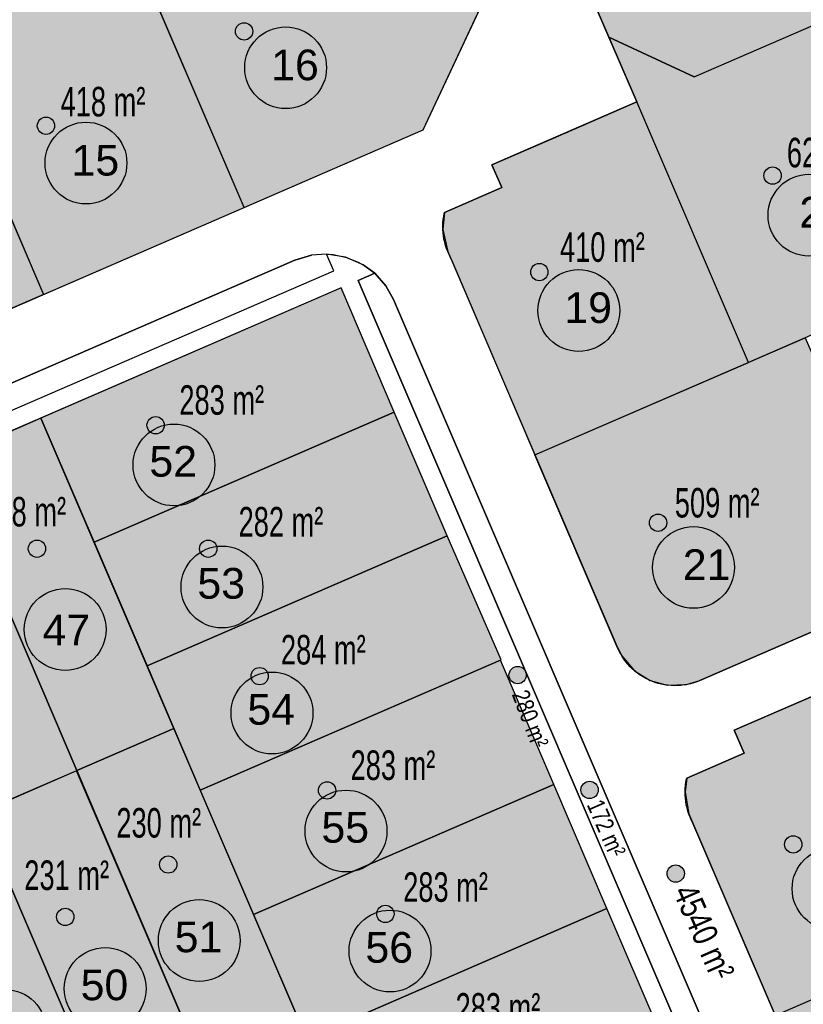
# Model space of a CAD drawing. Extents: x -130 to 463, y -249 to 170.
# Tile 5 of 9: x 63 to 132, y -22 to 64. Entities that reach past the tile are written whole.
import ezdxf
from ezdxf.enums import TextEntityAlignment as Align

# ---------------------------------------------------------------- set-up
doc = ezdxf.new("R2010")
doc.units = 0
doc.header["$MEASUREMENT"] = 0
doc.linetypes.add('AUSGEZOGEN', pattern=[0])
for name, color, linetype in [('Grundstuecke', 7, 'CONTINUOUS'), ('Grundstuecksgroesse', 7, 'CONTINUOUS'), ('Grundstuecksnummer', 7, 'CONTINUOUS'), ('Punkt Gelb', 50, 'CONTINUOUS'), ('Punkt Rot', 10, 'CONTINUOUS'), ('Strasse', 7, 'CONTINUOUS'), ('TB_400', 7, 'CONTINUOUS'), ('TB_401', 7, 'CONTINUOUS')]:
    doc.layers.add(name, color=color, linetype=linetype)
doc.layers.add('verkaufte Grundstuecke', color=11, linetype='CONTINUOUS', lineweight=25)
doc.layers.add('zu verkaufen', color=51, linetype='CONTINUOUS', lineweight=25)
doc.styles.add('arial', font='ARIAL.TTF')

msp = doc.modelspace()

# ---------------------------------------------------------------- hatches: boundary and pattern name
at = {"layer": 'Punkt Gelb', "linetype": 'AUSGEZOGEN'}
h = msp.add_hatch(color=256, dxfattribs=at)
h.dxf.hatch_style = 2
h.paths.add_polyline_path([(107.82, 6.731), (107.809, 6.863), (107.774, 6.991), (107.718, 7.112), (107.642, 7.221), (107.548, 7.314), (107.439, 7.391), (107.319, 7.447), (107.191, 7.481), (107.058, 7.493), (106.926, 7.481), (106.798, 7.447), (106.677, 7.391), (106.569, 7.314), (106.475, 7.221), (106.399, 7.112), (106.343, 6.991), (106.308, 6.863), (106.297, 6.731), (106.308, 6.599), (106.343, 6.47), (106.399, 6.35), (106.475, 6.241), (106.569, 6.147), (106.677, 6.071), (106.798, 6.015), (106.926, 5.981), (107.058, 5.969), (107.191, 5.981), (107.319, 6.015), (107.439, 6.071), (107.548, 6.147), (107.642, 6.241), (107.718, 6.35), (107.774, 6.47), (107.809, 6.599)])
h = msp.add_hatch(color=256, dxfattribs=at)
h.dxf.hatch_style = 2
h.paths.add_polyline_path([(114.152, -3.376), (114.141, -3.244), (114.106, -3.116), (114.05, -2.995), (113.974, -2.886), (113.88, -2.793), (113.771, -2.716), (113.651, -2.66), (113.523, -2.626), (113.391, -2.614), (113.258, -2.626), (113.13, -2.66), (113.01, -2.716), (112.901, -2.793), (112.807, -2.886), (112.731, -2.995), (112.675, -3.116), (112.64, -3.244), (112.629, -3.376), (112.64, -3.508), (112.675, -3.637), (112.731, -3.757), (112.807, -3.866), (112.901, -3.96), (113.01, -4.036), (113.13, -4.092), (113.258, -4.126), (113.391, -4.138), (113.523, -4.126), (113.651, -4.092), (113.771, -4.036), (113.88, -3.96), (113.974, -3.866), (114.05, -3.757), (114.106, -3.637), (114.141, -3.508)])
h = msp.add_hatch(color=256, dxfattribs=at)
h.dxf.hatch_style = 2
h.paths.add_polyline_path([(121.735, -10.737), (121.723, -10.604), (121.689, -10.476), (121.633, -10.356), (121.557, -10.247), (121.463, -10.153), (121.354, -10.077), (121.234, -10.021), (121.105, -9.987), (120.973, -9.975), (120.841, -9.987), (120.712, -10.021), (120.592, -10.077), (120.483, -10.153), (120.389, -10.247), (120.313, -10.356), (120.257, -10.476), (120.223, -10.604), (120.211, -10.737), (120.223, -10.869), (120.257, -10.997), (120.313, -11.118), (120.389, -11.226), (120.483, -11.32), (120.592, -11.396), (120.712, -11.453), (120.841, -11.487), (120.973, -11.499), (121.105, -11.487), (121.234, -11.453), (121.354, -11.396), (121.463, -11.32), (121.557, -11.226), (121.633, -11.118), (121.689, -10.997), (121.723, -10.869)])
at = {"layer": 'Punkt Rot', "linetype": 'AUSGEZOGEN'}
h = msp.add_hatch(color=256, dxfattribs=at)
h.dxf.hatch_style = 2
h.paths.add_polyline_path([(83.742, 63.409), (83.73, 63.541), (83.696, 63.669), (83.64, 63.79), (83.564, 63.898), (83.47, 63.992), (83.361, 64.068), (83.241, 64.125), (83.112, 64.159), (82.98, 64.171), (82.848, 64.159), (82.72, 64.125), (82.599, 64.068), (82.49, 63.992), (82.397, 63.898), (82.32, 63.79), (82.264, 63.669), (82.23, 63.541), (82.218, 63.409), (82.23, 63.276), (82.264, 63.148), (82.32, 63.028), (82.397, 62.919), (82.49, 62.825), (82.599, 62.749), (82.72, 62.693), (82.848, 62.659), (82.98, 62.647), (83.112, 62.659), (83.241, 62.693), (83.361, 62.749), (83.47, 62.825), (83.564, 62.919), (83.64, 63.028), (83.696, 63.148), (83.73, 63.276)])
h = msp.add_hatch(color=256, dxfattribs=at)
h.dxf.hatch_style = 2
h.paths.add_polyline_path([(66.296, 55.101), (66.284, 55.233), (66.25, 55.362), (66.194, 55.482), (66.118, 55.591), (66.024, 55.685), (65.915, 55.761), (65.795, 55.817), (65.666, 55.851), (65.534, 55.863), (65.402, 55.851), (65.273, 55.817), (65.153, 55.761), (65.044, 55.685), (64.95, 55.591), (64.874, 55.482), (64.818, 55.362), (64.784, 55.233), (64.772, 55.101), (64.784, 54.969), (64.818, 54.841), (64.874, 54.72), (64.95, 54.611), (65.044, 54.518), (65.153, 54.441), (65.273, 54.385), (65.402, 54.351), (65.534, 54.339), (65.666, 54.351), (65.795, 54.385), (65.915, 54.441), (66.024, 54.518), (66.118, 54.611), (66.194, 54.72), (66.25, 54.841), (66.284, 54.969)])
h = msp.add_hatch(color=256, dxfattribs=at)
h.dxf.hatch_style = 2
h.paths.add_polyline_path([(130.265, 50.71), (130.253, 50.842), (130.219, 50.97), (130.163, 51.091), (130.087, 51.2), (129.993, 51.293), (129.884, 51.37), (129.764, 51.426), (129.635, 51.46), (129.503, 51.472), (129.371, 51.46), (129.243, 51.426), (129.122, 51.37), (129.013, 51.293), (128.92, 51.2), (128.843, 51.091), (128.787, 50.97), (128.753, 50.842), (128.741, 50.71), (128.753, 50.578), (128.787, 50.449), (128.843, 50.329), (128.92, 50.22), (129.013, 50.126), (129.122, 50.05), (129.243, 49.994), (129.371, 49.96), (129.503, 49.948), (129.635, 49.96), (129.764, 49.994), (129.884, 50.05), (129.993, 50.126), (130.087, 50.22), (130.163, 50.329), (130.219, 50.449), (130.253, 50.578)])
h = msp.add_hatch(color=256, dxfattribs=at)
h.dxf.hatch_style = 2
h.paths.add_polyline_path([(109.73, 42.218), (109.718, 42.35), (109.684, 42.478), (109.628, 42.599), (109.552, 42.707), (109.458, 42.801), (109.349, 42.877), (109.229, 42.934), (109.1, 42.968), (108.968, 42.979), (108.836, 42.968), (108.708, 42.934), (108.587, 42.877), (108.478, 42.801), (108.385, 42.707), (108.308, 42.599), (108.252, 42.478), (108.218, 42.35), (108.206, 42.218), (108.218, 42.085), (108.252, 41.957), (108.308, 41.837), (108.385, 41.728), (108.478, 41.634), (108.587, 41.558), (108.708, 41.502), (108.836, 41.467), (108.968, 41.456), (109.1, 41.467), (109.229, 41.502), (109.349, 41.558), (109.458, 41.634), (109.552, 41.728), (109.628, 41.837), (109.684, 41.957), (109.718, 42.085)])
h = msp.add_hatch(color=256, dxfattribs=at)
h.dxf.hatch_style = 2
h.paths.add_polyline_path([(75.951, 28.735), (75.939, 28.867), (75.905, 28.995), (75.849, 29.116), (75.773, 29.225), (75.679, 29.318), (75.57, 29.395), (75.45, 29.451), (75.321, 29.485), (75.189, 29.497), (75.057, 29.485), (74.929, 29.451), (74.808, 29.395), (74.7, 29.318), (74.606, 29.225), (74.529, 29.116), (74.473, 28.995), (74.439, 28.867), (74.427, 28.735), (74.439, 28.603), (74.473, 28.474), (74.529, 28.354), (74.606, 28.245), (74.7, 28.151), (74.808, 28.075), (74.929, 28.019), (75.057, 27.985), (75.189, 27.973), (75.321, 27.985), (75.45, 28.019), (75.57, 28.075), (75.679, 28.151), (75.773, 28.245), (75.849, 28.354), (75.905, 28.474), (75.939, 28.603)])
h = msp.add_hatch(color=256, dxfattribs=at)
h.dxf.hatch_style = 2
h.paths.add_polyline_path([(120.181, 20.149), (120.169, 20.281), (120.135, 20.409), (120.079, 20.53), (120.003, 20.638), (119.909, 20.732), (119.8, 20.809), (119.68, 20.865), (119.551, 20.899), (119.419, 20.911), (119.287, 20.899), (119.159, 20.865), (119.038, 20.809), (118.93, 20.732), (118.836, 20.638), (118.759, 20.53), (118.703, 20.409), (118.669, 20.281), (118.657, 20.149), (118.669, 20.017), (118.703, 19.888), (118.759, 19.768), (118.836, 19.659), (118.93, 19.565), (119.038, 19.489), (119.159, 19.433), (119.287, 19.399), (119.419, 19.387), (119.551, 19.399), (119.68, 19.433), (119.8, 19.489), (119.909, 19.565), (120.003, 19.659), (120.079, 19.768), (120.135, 19.888), (120.169, 20.017)])
h = msp.add_hatch(color=256, dxfattribs=at)
h.dxf.hatch_style = 2
h.paths.add_polyline_path([(65.504, 17.864), (65.492, 17.997), (65.458, 18.125), (65.402, 18.245), (65.326, 18.354), (65.232, 18.448), (65.123, 18.524), (65.003, 18.58), (64.874, 18.614), (64.742, 18.626), (64.61, 18.614), (64.482, 18.58), (64.361, 18.524), (64.252, 18.448), (64.159, 18.354), (64.082, 18.245), (64.026, 18.125), (63.992, 17.997), (63.98, 17.864), (63.992, 17.732), (64.026, 17.604), (64.082, 17.483), (64.159, 17.375), (64.252, 17.281), (64.361, 17.205), (64.482, 17.148), (64.61, 17.114), (64.742, 17.102), (64.874, 17.114), (65.003, 17.148), (65.123, 17.205), (65.232, 17.281), (65.326, 17.375), (65.402, 17.483), (65.458, 17.604), (65.492, 17.732)])
h = msp.add_hatch(color=256, dxfattribs=at)
h.dxf.hatch_style = 2
h.paths.add_polyline_path([(80.582, 17.864), (80.57, 17.997), (80.536, 18.125), (80.48, 18.245), (80.404, 18.354), (80.31, 18.448), (80.201, 18.524), (80.081, 18.58), (79.953, 18.614), (79.82, 18.626), (79.688, 18.614), (79.56, 18.58), (79.439, 18.524), (79.331, 18.448), (79.237, 18.354), (79.161, 18.245), (79.104, 18.125), (79.07, 17.997), (79.058, 17.864), (79.07, 17.732), (79.104, 17.604), (79.161, 17.483), (79.237, 17.375), (79.331, 17.281), (79.439, 17.205), (79.56, 17.148), (79.688, 17.114), (79.82, 17.102), (79.953, 17.114), (80.081, 17.148), (80.201, 17.205), (80.31, 17.281), (80.404, 17.375), (80.48, 17.483), (80.536, 17.604), (80.57, 17.732)])
h = msp.add_hatch(color=256, dxfattribs=at)
h.dxf.hatch_style = 2
h.paths.add_polyline_path([(85.108, 6.641), (85.097, 6.774), (85.062, 6.902), (85.006, 7.022), (84.93, 7.131), (84.836, 7.225), (84.727, 7.301), (84.607, 7.357), (84.479, 7.392), (84.347, 7.403), (84.214, 7.392), (84.086, 7.357), (83.966, 7.301), (83.857, 7.225), (83.763, 7.131), (83.687, 7.022), (83.631, 6.902), (83.596, 6.774), (83.585, 6.641), (83.596, 6.509), (83.631, 6.381), (83.687, 6.261), (83.763, 6.152), (83.857, 6.058), (83.966, 5.982), (84.086, 5.926), (84.214, 5.891), (84.347, 5.88), (84.479, 5.891), (84.607, 5.926), (84.727, 5.982), (84.836, 6.058), (84.93, 6.152), (85.006, 6.261), (85.062, 6.381), (85.097, 6.509)])
h = msp.add_hatch(color=256, dxfattribs=at)
h.dxf.hatch_style = 2
h.paths.add_polyline_path([(91.048, -3.42), (91.037, -3.288), (91.002, -3.16), (90.946, -3.039), (90.87, -2.93), (90.776, -2.837), (90.667, -2.76), (90.547, -2.704), (90.419, -2.67), (90.286, -2.658), (90.154, -2.67), (90.026, -2.704), (89.906, -2.76), (89.797, -2.837), (89.703, -2.93), (89.627, -3.039), (89.571, -3.16), (89.536, -3.288), (89.525, -3.42), (89.536, -3.552), (89.571, -3.681), (89.627, -3.801), (89.703, -3.91), (89.797, -4.004), (89.906, -4.08), (90.026, -4.136), (90.154, -4.17), (90.286, -4.182), (90.419, -4.17), (90.547, -4.136), (90.667, -4.08), (90.776, -4.004), (90.87, -3.91), (90.946, -3.801), (91.002, -3.681), (91.037, -3.552)])
h = msp.add_hatch(color=256, dxfattribs=at)
h.dxf.hatch_style = 2
h.paths.add_polyline_path([(132.083, -8.175), (132.071, -8.043), (132.037, -7.914), (131.981, -7.794), (131.904, -7.685), (131.81, -7.591), (131.702, -7.515), (131.581, -7.459), (131.453, -7.425), (131.321, -7.413), (131.189, -7.425), (131.06, -7.459), (130.94, -7.515), (130.831, -7.591), (130.737, -7.685), (130.661, -7.794), (130.605, -7.914), (130.571, -8.043), (130.559, -8.175), (130.571, -8.307), (130.605, -8.435), (130.661, -8.556), (130.737, -8.665), (130.831, -8.758), (130.94, -8.835), (131.06, -8.891), (131.189, -8.925), (131.321, -8.937), (131.453, -8.925), (131.581, -8.891), (131.702, -8.835), (131.81, -8.758), (131.904, -8.665), (131.981, -8.556), (132.037, -8.435), (132.071, -8.307)])
h = msp.add_hatch(color=256, dxfattribs=at)
h.dxf.hatch_style = 2
h.paths.add_polyline_path([(77.056, -9.942), (77.044, -9.81), (77.01, -9.681), (76.954, -9.561), (76.878, -9.452), (76.784, -9.358), (76.675, -9.282), (76.555, -9.226), (76.426, -9.192), (76.294, -9.18), (76.162, -9.192), (76.033, -9.226), (75.913, -9.282), (75.804, -9.358), (75.71, -9.452), (75.634, -9.561), (75.578, -9.681), (75.544, -9.81), (75.532, -9.942), (75.544, -10.074), (75.578, -10.202), (75.634, -10.323), (75.71, -10.431), (75.804, -10.525), (75.913, -10.602), (76.033, -10.658), (76.162, -10.692), (76.294, -10.704), (76.426, -10.692), (76.555, -10.658), (76.675, -10.602), (76.784, -10.525), (76.878, -10.431), (76.954, -10.323), (77.01, -10.202), (77.044, -10.074)])
h = msp.add_hatch(color=256, dxfattribs=at)
h.dxf.hatch_style = 2
h.paths.add_polyline_path([(67.991, -14.554), (67.98, -14.422), (67.945, -14.294), (67.889, -14.174), (67.813, -14.065), (67.719, -13.971), (67.61, -13.895), (67.49, -13.839), (67.362, -13.804), (67.23, -13.793), (67.097, -13.804), (66.969, -13.839), (66.849, -13.895), (66.74, -13.971), (66.646, -14.065), (66.57, -14.174), (66.514, -14.294), (66.479, -14.422), (66.468, -14.554), (66.479, -14.687), (66.514, -14.815), (66.57, -14.935), (66.646, -15.044), (66.74, -15.138), (66.849, -15.214), (66.969, -15.27), (67.097, -15.305), (67.23, -15.316), (67.362, -15.305), (67.49, -15.27), (67.61, -15.214), (67.719, -15.138), (67.813, -15.044), (67.889, -14.935), (67.945, -14.815), (67.98, -14.687)])
h = msp.add_hatch(color=256, dxfattribs=at)
h.dxf.hatch_style = 2
h.paths.add_polyline_path([(96.173, -14.293), (96.162, -14.161), (96.127, -14.033), (96.071, -13.912), (95.995, -13.804), (95.901, -13.71), (95.792, -13.634), (95.672, -13.577), (95.544, -13.543), (95.411, -13.531), (95.279, -13.543), (95.151, -13.577), (95.031, -13.634), (94.922, -13.71), (94.828, -13.804), (94.752, -13.912), (94.696, -14.033), (94.661, -14.161), (94.65, -14.293), (94.661, -14.426), (94.696, -14.554), (94.752, -14.674), (94.828, -14.783), (94.922, -14.877), (95.031, -14.953), (95.151, -15.009), (95.279, -15.043), (95.411, -15.055), (95.544, -15.043), (95.672, -15.009), (95.792, -14.953), (95.901, -14.877), (95.995, -14.783), (96.071, -14.674), (96.127, -14.554), (96.162, -14.426)])
at = {"layer": 'verkaufte Grundstuecke', "linetype": 'Continuous'}
for points in [[(122.613, 59.4), (115.082, 62.914), (117.556, 57.208), (127.384, 34.266), (127.384, 34.266), (132.383, 36.434), (141.355, 40.324), (155.665, 70.992), (148.88, 74.027), (147.083, 70.01)], [(117.556, 57.208), (112.033, 54.813), (111.88, 54.731), (111.569, 54.58), (111.251, 54.446), (110.868, 54.308), (104.788, 51.671), (105.663, 49.653), (100.617, 47.465), (100.602, 47.398), (100.546, 47.116), (100.505, 46.832), (100.479, 46.546), (100.467, 46.259), (100.471, 45.972), (100.49, 45.685), (100.524, 45.4), (100.572, 45.117), (100.635, 44.837), (100.713, 44.561), (100.805, 44.289), (100.911, 44.022), (101.224, 43.292), (108.583, 26.114), (127.384, 34.266)], [(65.084, 29.363), (69.764, 18.439), (96.193, 29.895), (91.513, 40.82)], [(141.831, 14.38), (132.383, 36.434), (108.583, 26.114), (115.855, 9.138), (115.976, 8.876), (116.11, 8.62), (116.258, 8.372), (116.418, 8.131), (116.591, 7.9), (116.775, 7.678), (116.971, 7.466), (117.178, 7.264), (117.395, 7.074), (117.622, 6.895), (117.858, 6.729), (118.102, 6.575), (118.354, 6.434), (118.613, 6.307), (118.879, 6.193), (119.15, 6.093), (119.426, 6.008), (119.706, 5.937), (119.989, 5.881), (120.275, 5.841), (120.562, 5.815), (120.851, 5.804), (121.14, 5.808), (121.428, 5.828), (121.714, 5.863), (121.999, 5.912), (122.28, 5.977), (122.558, 6.056), (122.831, 6.15), (123.099, 6.258)], [(74.433, 7.539), (100.862, 18.995), (96.193, 29.895), (69.764, 18.439)], [(69.764, 18.439), (65.084, 29.363), (56.563, 25.625), (68.253, -1.661), (76.789, 2.04), (74.433, 7.539)], [(56.563, 25.625), (47.985, 21.905), (59.674, -5.381), (68.253, -1.661)], [(105.597, 8.076), (100.862, 18.995), (74.433, 7.539), (79.121, -3.404)], [(83.808, -14.345), (110.236, -2.886), (105.549, 8.055), (79.121, -3.404)], [(148.868, -14.941), (139.132, 7.514), (126.121, 1.873), (126.997, -0.145), (121.951, -2.333), (121.935, -2.401), (121.879, -2.682), (121.838, -2.966), (121.812, -3.252), (121.801, -3.539), (121.804, -3.826), (121.823, -4.113), (121.857, -4.398), (121.905, -4.681), (121.969, -4.961), (122.046, -5.238), (122.138, -5.51), (122.245, -5.776), (122.374, -6.08), (129.726, -23.241)], [(88.495, -25.285), (76.789, 2.04), (68.253, -1.661), (79.958, -29.102)], [(68.211, -1.68), (59.632, -5.399), (71.38, -32.821), (79.958, -29.102)], [(88.495, -25.285), (114.923, -13.826), (110.236, -2.886), (83.808, -14.345)], [(59.632, -5.399), (51.054, -9.119), (62.801, -36.541), (71.38, -32.821)], [(119.61, -24.767), (114.923, -13.826), (88.495, -25.285), (93.182, -36.226)], [(158.605, -37.396), (148.868, -14.941), (129.726, -23.241), (136.754, -39.645), (136.898, -39.96), (137.059, -40.267), (137.236, -40.564), (137.429, -40.853), (137.636, -41.13), (137.857, -41.397), (138.093, -41.651), (138.341, -41.893), (138.601, -42.122), (138.874, -42.336), (139.157, -42.536), (139.45, -42.721), (139.752, -42.89), (140.063, -43.043), (140.382, -43.179), (140.707, -43.299), (141.038, -43.401), (141.374, -43.486), (141.714, -43.553), (142.057, -43.602), (142.402, -43.633), (142.748, -43.646), (143.095, -43.64), (143.44, -43.617), (143.784, -43.575), (144.126, -43.516), (144.463, -43.438), (144.797, -43.343), (145.124, -43.231), (145.446, -43.101)]]:
    msp.add_hatch(color=256, dxfattribs=at).paths.add_polyline_path(points)
at = {"layer": 'zu verkaufen', "linetype": 'Continuous'}
for points in [[(114.85, 89.248), (105.524, 69.263), (110.318, 67.026), (110.512, 66.978), (110.844, 66.882), (111.171, 66.769), (111.491, 66.639), (111.804, 66.492), (112.108, 66.329), (112.404, 66.151), (112.69, 65.957), (112.831, 65.853), (114.055, 65.282), (115.082, 62.914), (122.613, 59.4), (147.083, 70.01), (148.88, 74.027)], [(77.172, 78.851), (74.354, 72.813), (72.631, 72.066), (82.977, 47.909), (98.752, 54.749), (104.129, 66.272)], [(72.631, 72.066), (54.969, 64.408), (65.315, 40.251), (82.977, 47.909)], [(54.969, 64.408), (37.308, 56.75), (45.044, 38.688), (45.462, 37.873), (45.823, 37.337), (46.16, 36.921), (46.717, 36.361), (47.233, 35.945), (47.916, 35.51), (48.549, 35.203), (49.173, 34.977), (49.863, 34.805), (50.512, 34.713), (51.09, 34.686), (51.612, 34.705), (52.188, 34.774), (52.728, 34.887), (53.201, 35.026), (53.736, 35.231), (65.315, 40.251)]]:
    msp.add_hatch(color=256, dxfattribs=at).paths.add_polyline_path(points)

# ---------------------------------------------------------------- linework, layer by layer
at = {"layer": 'Grundstuecke', "linetype": 'AUSGEZOGEN'}
for points, invisible_edges in [([(114.85, 89.248), (122.613, 59.4), (147.083, 70.01)], 13), ([(72.631, 72.066), (74.354, 72.813), (82.977, 47.909)], 2), ([(98.752, 54.749), (104.129, 66.272), (74.354, 72.813)], 14), ([(74.354, 72.813), (82.977, 47.909), (98.752, 54.749)], 13), ([(115.082, 62.914), (114.055, 65.282), (122.613, 59.4)], 2), ([(65.315, 40.251), (53.201, 35.026), (54.969, 64.408)], 3), ([(115.082, 62.914), (122.613, 59.4), (117.556, 57.208)], 2), ([(112.033, 54.813), (117.556, 57.208), (101.224, 43.292)], 14), ([(117.556, 57.208), (101.224, 43.292), (108.583, 26.114)], 13), ([(108.583, 26.114), (127.384, 34.266), (117.556, 57.208)], 12), ([(127.384, 34.266), (117.556, 57.208), (141.355, 40.324)], 2), ([(111.88, 54.731), (112.033, 54.813), (101.224, 43.292)], 14), ([(111.569, 54.58), (111.88, 54.731), (101.224, 43.292)], 14), ([(111.251, 54.446), (111.569, 54.58), (101.224, 43.292)], 14), ([(110.926, 54.329), (111.251, 54.446), (101.224, 43.292)], 14), ([(110.886, 54.315), (110.926, 54.329), (101.224, 43.292)], 14), ([(104.788, 51.671), (110.886, 54.315), (105.663, 49.653)], 2), ([(100.617, 47.465), (105.663, 49.653), (101.224, 43.292)], 14), ([(100.479, 46.546), (100.505, 46.832), (101.224, 43.292)], 14), ([(100.505, 46.832), (100.546, 47.116), (101.224, 43.292)], 14), ([(100.546, 47.116), (100.602, 47.398), (101.224, 43.292)], 14), ([(100.602, 47.398), (100.617, 47.465), (101.224, 43.292)], 14), ([(100.467, 46.259), (100.479, 46.546), (101.224, 43.292)], 14), ([(100.471, 45.972), (100.467, 46.259), (101.224, 43.292)], 14), ([(100.49, 45.685), (100.471, 45.972), (101.224, 43.292)], 14), ([(100.524, 45.4), (100.49, 45.685), (101.224, 43.292)], 14), ([(100.572, 45.117), (100.524, 45.4), (101.224, 43.292)], 14), ([(100.635, 44.837), (100.572, 45.117), (101.224, 43.292)], 14), ([(100.713, 44.561), (100.635, 44.837), (101.224, 43.292)], 14), ([(100.805, 44.289), (100.713, 44.561), (100.911, 44.022)], 2), ([(100.911, 44.022), (100.713, 44.561), (101.224, 43.292)], 3), ([(53.736, 35.231), (53.201, 35.026), (65.315, 40.251)], 2), ([(108.583, 26.114), (132.383, 36.434), (115.855, 9.138)], 2), ([(132.383, 36.434), (141.831, 14.38), (115.855, 9.138)], 14), ([(141.831, 14.38), (123.099, 6.258), (115.855, 9.138)], 14), ([(123.099, 6.258), (122.831, 6.15), (115.855, 9.138)], 14), ([(122.831, 6.15), (122.558, 6.056), (115.855, 9.138)], 14), ([(122.558, 6.056), (122.28, 5.977), (115.855, 9.138)], 14), ([(122.28, 5.977), (121.999, 5.912), (115.855, 9.138)], 14), ([(121.999, 5.912), (121.714, 5.863), (115.855, 9.138)], 14), ([(121.714, 5.863), (121.428, 5.828), (115.855, 9.138)], 14), ([(121.428, 5.828), (121.14, 5.808), (115.855, 9.138)], 14), ([(121.14, 5.808), (120.851, 5.804), (115.855, 9.138)], 14), ([(120.851, 5.804), (120.562, 5.815), (115.855, 9.138)], 14), ([(120.562, 5.815), (120.275, 5.841), (115.855, 9.138)], 14), ([(120.275, 5.841), (119.989, 5.881), (115.855, 9.138)], 14), ([(119.989, 5.881), (119.706, 5.937), (115.855, 9.138)], 14), ([(119.706, 5.937), (119.426, 6.008), (115.855, 9.138)], 14), ([(119.426, 6.008), (119.15, 6.093), (115.855, 9.138)], 14), ([(119.15, 6.093), (118.879, 6.193), (115.855, 9.138)], 14), ([(118.879, 6.193), (118.613, 6.307), (115.855, 9.138)], 14), ([(118.613, 6.307), (118.354, 6.434), (115.855, 9.138)], 14), ([(118.354, 6.434), (118.102, 6.575), (115.855, 9.138)], 14), ([(118.102, 6.575), (117.858, 6.729), (115.855, 9.138)], 14), ([(117.858, 6.729), (117.622, 6.895), (115.855, 9.138)], 14), ([(117.622, 6.895), (117.395, 7.074), (115.855, 9.138)], 14), ([(117.395, 7.074), (117.178, 7.264), (115.855, 9.138)], 14), ([(117.178, 7.264), (116.971, 7.466), (115.855, 9.138)], 14), ([(116.971, 7.466), (116.775, 7.678), (115.855, 9.138)], 14), ([(116.775, 7.678), (116.591, 7.9), (115.855, 9.138)], 14), ([(116.591, 7.9), (116.418, 8.131), (115.855, 9.138)], 14), ([(116.418, 8.131), (116.258, 8.372), (115.855, 9.138)], 14), ([(116.258, 8.372), (115.855, 9.138), (115.976, 8.876)], 13), ([(115.976, 8.876), (116.11, 8.62), (116.258, 8.372)], 12), ([(139.132, 7.514), (122.374, -6.08), (129.726, -23.241)], 13), ([(126.121, 1.873), (139.132, 7.514), (126.997, -0.145)], 2), ([(129.726, -23.241), (148.868, -14.941), (139.132, 7.514)], 12), ([(121.951, -2.333), (126.997, -0.145), (122.374, -6.08)], 14), ([(121.879, -2.682), (121.935, -2.401), (122.374, -6.08)], 14), ([(121.935, -2.401), (121.951, -2.333), (122.374, -6.08)], 14), ([(121.801, -3.539), (121.812, -3.252), (122.374, -6.08)], 14), ([(121.812, -3.252), (121.838, -2.966), (122.374, -6.08)], 14), ([(121.838, -2.966), (121.879, -2.682), (122.374, -6.08)], 14), ([(121.804, -3.826), (121.801, -3.539), (122.374, -6.08)], 14), ([(121.823, -4.113), (121.804, -3.826), (122.374, -6.08)], 14), ([(121.857, -4.398), (121.823, -4.113), (122.374, -6.08)], 14), ([(121.905, -4.681), (121.857, -4.398), (122.374, -6.08)], 14), ([(121.969, -4.961), (121.905, -4.681), (122.374, -6.08)], 14), ([(122.046, -5.238), (121.969, -4.961), (122.374, -6.08)], 14), ([(122.138, -5.51), (122.046, -5.238), (122.245, -5.776)], 2), ([(122.245, -5.776), (122.046, -5.238), (122.374, -6.08)], 3), ([(129.726, -23.241), (148.868, -14.941), (136.754, -39.645)], 2)]:
    msp.add_3dface(points, dxfattribs=dict(at, invisible_edges=invisible_edges))
for points in [[(54.969, 64.408), (65.315, 40.251), (82.977, 47.909), (72.631, 72.066)], [(65.084, 29.363), (69.764, 18.439), (96.193, 29.895), (91.513, 40.82)], [(74.433, 7.539), (100.862, 18.995), (96.193, 29.895), (69.764, 18.439)], [(56.563, 25.625), (68.253, -1.661), (76.789, 2.04), (65.084, 29.363)], [(47.985, 21.905), (59.674, -5.381), (68.253, -1.661), (56.563, 25.625)], [(105.597, 8.076), (100.862, 18.995), (74.433, 7.539), (79.121, -3.404)], [(83.808, -14.345), (110.236, -2.886), (105.549, 8.055), (79.121, -3.404)], [(88.495, -25.285), (76.789, 2.04), (68.253, -1.661), (79.958, -29.102)], [(59.632, -5.399), (71.38, -32.821), (79.958, -29.102), (68.211, -1.68)], [(88.495, -25.285), (114.923, -13.826), (110.236, -2.886), (83.808, -14.345)], [(51.054, -9.119), (62.801, -36.541), (71.38, -32.821), (59.632, -5.399)], [(119.61, -24.767), (114.923, -13.826), (88.495, -25.285), (93.182, -36.226)]]:
    msp.add_3dface(points, dxfattribs=at)
at = {"layer": 'Grundstuecksnummer', "linetype": 'AUSGEZOGEN'}
for centre in [(86.631, 60.208), (69.056, 51.816), (132.707, 47.225), (112.44, 38.833), (76.802, 25.234), (122.54, 16.216), (81.029, 14.491), (67.227, 10.749), (85.432, 3.397), (91.948, -6.994), (134.825, -12.077), (79.026, -16.635), (95.822, -17.56), (70.749, -20.862), (61.943, -24.56)]:
    msp.add_circle(centre, 3.6, dxfattribs=at)
at = {"layer": 'Punkt Gelb', "linetype": 'AUSGEZOGEN'}
for centre in [(107.058, 6.731), (113.391, -3.376), (120.973, -10.737)]:
    msp.add_circle(centre, 0.762, dxfattribs=at)
at = {"layer": 'Punkt Rot', "linetype": 'AUSGEZOGEN'}
for centre in [(82.98, 63.409), (65.534, 55.101), (129.503, 50.71), (108.968, 42.218), (75.189, 28.735), (119.419, 20.149), (64.742, 17.864), (79.82, 17.864), (84.347, 6.641), (90.286, -3.42), (131.321, -8.175), (76.294, -9.942), (67.23, -14.554), (95.411, -14.293)]:
    msp.add_circle(centre, 0.762, dxfattribs=at)
at = {"layer": 'Strasse', "linetype": 'AUSGEZOGEN'}
for points, invisible_edges in [([(105.524, 69.263), (114.055, 65.282), (98.752, 54.749)], 2), ([(114.055, 65.282), (117.556, 57.208), (98.752, 54.749)], 14), ([(98.752, 54.749), (117.556, 57.208), (53.522, 35.138)], 3), ([(117.556, 57.208), (104.788, 51.671), (53.522, 35.138)], 14), ([(104.788, 51.671), (105.663, 49.653), (53.522, 35.138)], 14), ([(105.663, 49.653), (100.617, 47.465), (53.522, 35.138)], 14), ([(53.522, 35.138), (100.617, 47.465), (51.939, 34.717)], 3), ([(90.238, 43.796), (88.915, 43.696), (100.617, 47.465)], 14), ([(91.89, 43.543), (90.238, 43.796), (100.617, 47.465)], 14), ([(93.454, 42.866), (91.89, 43.543), (100.617, 47.465)], 14), ([(94.483, 42.108), (93.454, 42.866), (100.617, 47.465)], 14), ([(95.467, 41.001), (94.483, 42.108), (100.617, 47.465)], 14), ([(96.14, 39.797), (95.467, 41.001), (100.617, 47.465)], 14), ([(100.471, 45.973), (96.14, 39.797), (100.617, 47.465)], 3), ([(100.911, 44.022), (96.14, 39.797), (100.471, 45.973)], 3), ([(87.447, 43.253), (88.915, 43.696), (30.118, 15.998)], 14), ([(88.915, 43.696), (30.118, 15.998), (90.863, 42.337)], 13), ([(88.915, 43.696), (87.447, 43.253), (51.939, 34.717)], 14), ([(90.863, 42.337), (90.238, 43.796), (88.915, 43.696)], 12), ([(90.238, 43.796), (90.827, 43.755), (128.987, -46.657)], 14), ([(90.827, 43.755), (91.89, 43.543), (128.987, -46.657)], 14), ([(93.021, 43.103), (93.556, 42.804), (91.89, 43.543)], 2), ([(93.556, 42.804), (94.483, 42.108), (91.89, 43.543)], 14), ([(94.483, 42.108), (93.027, 41.476), (91.89, 43.543)], 14), ([(131.448, -42.624), (96.14, 39.797), (100.911, 44.022)], 14), ([(115.725, 9.441), (165.575, -107.16), (100.911, 44.022)], 3), ([(165.575, -107.16), (144.079, -57.058), (100.911, 44.022)], 14), ([(144.079, -57.058), (142.057, -57.926), (100.911, 44.022)], 14), ([(142.057, -57.926), (140.049, -53.248), (100.911, 44.022)], 14), ([(140.049, -53.248), (138.759, -53.093), (100.911, 44.022)], 14), ([(138.759, -53.093), (137.093, -53.349), (100.911, 44.022)], 14), ([(87.447, 43.253), (26.393, 16.781), (51.939, 34.717)], 14), ([(29.249, 18.019), (87.447, 43.253), (30.118, 15.998)], 2), ([(30.118, 15.998), (90.863, 42.337), (91.513, 40.82)], 14), ([(93.027, 41.476), (94.483, 42.108), (130.501, -46)], 2), ([(94.483, 42.108), (95.467, 41.001), (130.501, -46)], 14), ([(27.741, 13.169), (30.118, 15.998), (91.513, 40.82)], 3), ([(93.027, 41.476), (130.501, -46), (128.987, -46.657)], 14), ([(95.467, 41.001), (96.14, 39.797), (130.501, -46)], 14), ([(96.14, 39.797), (131.381, -42.468), (130.501, -46)], 14), ([(159.569, 22.071), (179.828, 25.16), (123.099, 6.258)], 3), ([(179.828, 25.16), (126.121, 1.873), (123.099, 6.258)], 14), ([(116.229, 8.417), (121.801, -3.533), (115.725, 9.441)], 3), ([(121.801, -3.533), (122.123, -5.468), (115.725, 9.441)], 14), ([(117.357, 7.106), (121.951, -2.333), (116.229, 8.417)], 3), ([(121.951, -2.333), (121.801, -3.533), (116.229, 8.417)], 14), ([(118.718, 6.26), (126.997, -0.145), (117.357, 7.106)], 3), ([(126.997, -0.145), (121.951, -2.333), (117.357, 7.106)], 14), ([(120.234, 5.845), (126.121, 1.873), (118.718, 6.26)], 3), ([(126.121, 1.873), (126.997, -0.145), (118.718, 6.26)], 14), ([(123.099, 6.258), (126.121, 1.873), (121.917, 5.896)], 3), ([(121.917, 5.896), (126.121, 1.873), (120.234, 5.845)], 3), ([(137.071, -40.288), (165.575, -107.16), (122.123, -5.468)], 3)]:
    msp.add_3dface(points, dxfattribs=dict(at, invisible_edges=invisible_edges))
at = {"layer": 'TB_400', "color": 7, "linetype": 'AUSGEZOGEN', "invisible_edges": 15}
for points in [[(114.055, 65.282), (114.85, 89.248), (122.613, 59.4)], [(117.556, 57.208), (147.083, 70.01), (141.355, 40.324)], [(105.663, 49.653), (110.886, 54.315), (101.224, 43.292)], [(126.997, -0.145), (139.132, 7.514), (122.374, -6.08)]]:
    msp.add_3dface(points, dxfattribs=at)
at = {"layer": 'TB_401', "color": 7, "linetype": 'AUSGEZOGEN', "invisible_edges": 15}
for points in [[(100.617, 47.465), (88.915, 43.696), (51.939, 34.717)], [(137.093, -53.349), (131.448, -42.624), (100.911, 44.022)], [(122.123, -5.468), (165.575, -107.16), (115.725, 9.441)]]:
    msp.add_3dface(points, dxfattribs=at)
at = {"layer": 'TB_401', "color": 180, "linetype": 'AUSGEZOGEN', "invisible_edges": 15}
msp.add_3dface([(91.89, 43.543), (93.027, 41.476), (128.987, -46.657)], dxfattribs=at)

# ---------------------------------------------------------------- texts
at = {"layer": 'Grundstuecksgroesse', "linetype": 'AUSGEZOGEN', "style": 'arial', "width": 0.66017}
for s, p, p2 in [('418 m²', (66.822, 55.922), (74.285, 55.922)), ('620 m²', (130.76, 51.438), (138.223, 51.438)), ('410 m²', (110.789, 43.118), (118.252, 43.118)), ('283 m²', (77.277, 29.655), (84.74, 29.655)), ('509 m²', (120.896, 20.609), (128.359, 20.609)), ('228 m²', (59.84, 19.82), (67.303, 19.82)), ('282 m²', (82.49, 18.937), (89.952, 18.937)), ('284 m²', (86.218, 7.67), (93.681, 7.67)), ('283 m²', (92.35, -2.497), (99.813, -2.497)), ('230 m²', (71.731, -7.572), (79.194, -7.572)), ('231 m²', (63.624, -12.184), (71.087, -12.184)), ('283 m²', (96.981, -13.226), (104.444, -13.226)), ('283 m²', (101.593, -23.865), (109.056, -23.865))]:
    msp.add_text(s, height=2.6, dxfattribs=at).set_placement(p, p2, align=Align.FIT)
at = {"layer": 'Grundstuecksnummer', "linetype": 'AUSGEZOGEN', "style": 'arial'}
for s, p, p2 in [('16', (85.358, 59.108), (89.554, 59.108)), ('15', (67.783, 50.716), (71.978, 50.716)), ('20', (131.86, 46.141), (136.056, 46.141)), ('19', (111.167, 37.733), (115.362, 37.733)), ('52', (74.637, 24.207), (78.833, 24.207)), ('21', (121.598, 15.109), (125.793, 15.109)), ('53', (78.864, 13.465), (83.06, 13.465)), ('47', (65.23, 9.358), (69.425, 9.358)), ('54', (83.267, 2.37), (87.462, 2.37)), ('55', (89.783, -8.02), (93.978, -8.02)), ('51', (76.861, -17.662), (81.056, -17.662)), ('56', (93.657, -18.587), (97.852, -18.587)), ('50', (68.584, -21.889), (72.779, -21.889))]:
    msp.add_text(s, height=2.7, dxfattribs=at).set_placement(p, p2, align=Align.ALIGNED)
at = {"layer": 'Strasse', "linetype": 'AUSGEZOGEN', "style": 'arial'}
for s, height, rotation, width, p, p2 in [('280 m²', 1.54, 290.84463, 0.7802, (106.525, 5.046), (108.384, 0.164)), ('172 m²', 1.54, 293.63082, 0.7802, (113.117, -4.664), (115.211, -9.45)), ('4540 m²', 2.2, 293.70756, 0.773793, (120.695, -12.338), (124.203, -20.326))]:
    msp.add_text(s, height=height, rotation=rotation, dxfattribs=dict(at, width=width)).set_placement(p, p2, align=Align.FIT)

doc.saveas('drawing.dxf')
